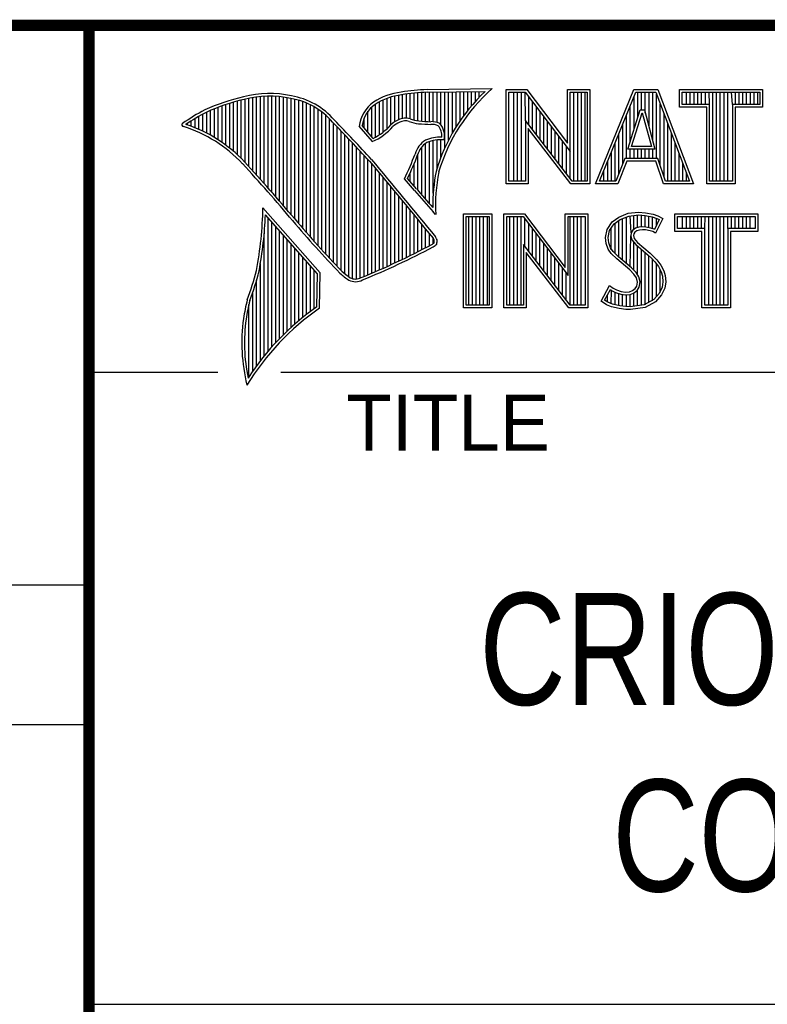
# Model space of a CAD drawing. Header units: inches. Extents: x 0 to 34, y 0 to 22.
# Tile 99 of 105: x 28.3 to 29.6, y 1.3 to 3. Entities that reach past the tile are written whole.
import ezdxf

# ---------------------------------------------------------------- set-up
doc = ezdxf.new("R2010")
doc.units = ezdxf.units.IN
doc.header["$LTSCALE"] = 1.87
doc.header["$MEASUREMENT"] = 0
doc.layers.get('0').update_dxf_attribs({"linetype": 'CONTINUOUS'})
doc.styles.get("Standard").update_dxf_attribs({"font": 'txt', "width": 0.8})

msp = doc.modelspace()

# ---------------------------------------------------------------- linework, layer by layer
at = {"color": 2, "linetype": 'CONTINUOUS'}
for p, q in [((28.3793, 3.0003), (33.5093, 3.0003)), ((28.3793, 3.0003), (28.3793, 1.2503)), ((28.9844, 2.885), (29.1009, 2.8868)), ((28.6659, 2.7474), (28.6659, 2.8695)), ((28.6727, 2.7398), (28.6727, 2.8708)), ((28.6796, 2.7323), (28.6796, 2.8719)), ((28.6865, 2.7247), (28.6865, 2.8727)), ((28.6933, 2.717), (28.6933, 2.8732)), ((28.7002, 2.7092), (28.7002, 2.8734)), ((28.707, 2.7014), (28.707, 2.8733)), ((28.7139, 2.6936), (28.7139, 2.873)), ((28.7208, 2.6856), (28.7208, 2.8724)), ((28.7276, 2.6776), (28.7276, 2.8716)), ((28.7345, 2.6696), (28.7345, 2.8704)), ((28.7414, 2.6615), (28.7414, 2.869)), ((28.913, 2.8153), (28.913, 2.8696)), ((28.9198, 2.8223), (28.9198, 2.8719)), ((28.9267, 2.8275), (28.9267, 2.8737)), ((28.9336, 2.8311), (28.9336, 2.875)), ((28.9404, 2.8335), (28.9404, 2.8759)), ((28.9473, 2.834), (28.9473, 2.8769)), ((28.9542, 2.8327), (28.9542, 2.8778)), ((28.961, 2.8306), (28.961, 2.8785)), ((28.9679, 2.8292), (28.9679, 2.8791)), ((28.9747, 2.8285), (28.9747, 2.8796)), ((28.9816, 2.828), (28.9816, 2.88)), ((28.9845, 2.8802), (29.0882, 2.8817)), ((28.9885, 2.8278), (28.9885, 2.8802)), ((28.9953, 2.8276), (28.9953, 2.8803)), ((29.0022, 2.8263), (29.0022, 2.8804)), ((29.0091, 2.822), (29.0091, 2.8805)), ((29.0159, 2.7805), (29.0159, 2.8806)), ((29.0228, 2.7947), (29.0228, 2.8807)), ((29.0297, 2.8073), (29.0297, 2.8808)), ((29.0365, 2.8188), (29.0365, 2.881)), ((29.0434, 2.8293), (29.0434, 2.8811)), ((29.0502, 2.8389), (29.0502, 2.8812)), ((29.0571, 2.8479), (29.0571, 2.8813)), ((29.064, 2.8562), (29.064, 2.8814)), ((29.0708, 2.8641), (29.0708, 2.8815)), ((29.0777, 2.8714), (29.0777, 2.8816)), ((29.1256, 2.8852), (29.1624, 2.8852)), ((29.1256, 2.7166), (29.1256, 2.8852)), ((29.1305, 2.8804), (29.16, 2.8804)), ((29.1305, 2.7215), (29.1305, 2.8804)), ((29.1395, 2.7215), (29.1395, 2.8804)), ((29.1462, 2.7215), (29.1462, 2.8804)), ((29.1529, 2.7215), (29.1529, 2.8804)), ((29.1604, 2.8299), (29.1596, 2.8804)), ((29.16, 2.8804), (29.2402, 2.7746)), ((29.1624, 2.8852), (29.2354, 2.7891)), ((29.1663, 2.8222), (29.1663, 2.872)), ((29.2354, 2.8852), (29.2754, 2.8852)), ((29.2354, 2.7891), (29.2354, 2.8852)), ((29.2402, 2.8804), (29.2705, 2.8804)), ((29.2402, 2.7746), (29.2402, 2.8804)), ((29.2469, 2.7215), (29.2469, 2.8804)), ((29.2536, 2.7215), (29.2536, 2.8804)), ((29.2603, 2.7215), (29.2603, 2.8804)), ((29.267, 2.7215), (29.267, 2.8804)), ((29.2705, 2.8804), (29.2705, 2.7215)), ((29.2754, 2.8852), (29.2754, 2.7166)), ((29.2853, 2.7167), (29.3541, 2.8851)), ((29.2926, 2.7216), (29.3574, 2.8802)), ((29.3541, 2.8851), (29.3967, 2.8851)), ((29.3543, 2.8139), (29.3543, 2.8725)), ((29.3574, 2.8802), (29.3933, 2.8802)), ((29.361, 2.8356), (29.361, 2.8802)), ((29.3677, 2.8486), (29.3677, 2.8802)), ((29.3744, 2.8428), (29.3744, 2.8802)), ((29.3811, 2.8181), (29.3811, 2.8802)), ((29.3878, 2.7935), (29.3878, 2.8802)), ((29.3933, 2.8802), (29.4535, 2.7216)), ((29.3945, 2.7618), (29.3945, 2.877)), ((29.3967, 2.8851), (29.4606, 2.7167)), ((29.4357, 2.8851), (29.584, 2.8851)), ((29.4357, 2.8537), (29.4357, 2.8851)), ((29.4406, 2.8802), (29.5791, 2.8802)), ((29.4406, 2.8586), (29.4406, 2.8802)), ((29.4482, 2.8586), (29.4482, 2.8802)), ((29.4549, 2.8586), (29.4549, 2.8802)), ((29.4616, 2.8586), (29.4616, 2.8802)), ((29.4684, 2.8586), (29.4684, 2.8802)), ((29.4751, 2.8586), (29.4751, 2.8802)), ((29.4818, 2.8586), (29.4818, 2.8802)), ((29.4892, 2.8586), (29.4885, 2.8802)), ((29.4952, 2.7216), (29.4952, 2.8802)), ((29.5019, 2.7216), (29.5019, 2.8802)), ((29.5086, 2.7216), (29.5086, 2.8802)), ((29.5153, 2.7216), (29.5153, 2.8802)), ((29.522, 2.7216), (29.522, 2.8802)), ((29.5305, 2.8586), (29.5288, 2.8802)), ((29.5355, 2.8586), (29.5355, 2.8802)), ((29.5422, 2.8586), (29.5422, 2.8802)), ((29.5489, 2.8586), (29.5489, 2.8802)), ((29.5556, 2.8586), (29.5556, 2.8802)), ((29.5623, 2.8586), (29.5623, 2.8802)), ((29.569, 2.8586), (29.569, 2.8802)), ((29.5757, 2.8586), (29.5757, 2.8802)), ((29.5791, 2.8802), (29.5791, 2.8586)), ((29.584, 2.8851), (29.584, 2.8537)), ((28.6109, 2.7952), (28.6109, 2.8535)), ((28.6178, 2.7906), (28.6178, 2.856)), ((28.6247, 2.7856), (28.6247, 2.8584)), ((28.6315, 2.7803), (28.6315, 2.8606)), ((28.6384, 2.7747), (28.6384, 2.8626)), ((28.6453, 2.7685), (28.6453, 2.8645)), ((28.6521, 2.762), (28.6521, 2.8662)), ((28.659, 2.7548), (28.659, 2.8679)), ((28.7482, 2.6533), (28.7482, 2.8677)), ((28.7551, 2.6452), (28.7551, 2.8659)), ((28.762, 2.6372), (28.762, 2.8638)), ((28.7688, 2.6293), (28.7688, 2.8611)), ((28.7757, 2.6214), (28.7757, 2.858)), ((28.7826, 2.6137), (28.7826, 2.8543)), ((28.8855, 2.8005), (28.8855, 2.854)), ((28.8924, 2.8003), (28.8924, 2.8594)), ((28.8992, 2.8044), (28.8992, 2.8634)), ((28.9061, 2.8094), (28.9061, 2.8668)), ((29.173, 2.8135), (29.173, 2.8632)), ((29.1798, 2.8048), (29.1798, 2.8543)), ((29.3475, 2.7921), (29.3475, 2.8561)), ((29.4012, 2.7485), (29.4012, 2.8593)), ((29.4843, 2.8537), (29.4357, 2.8537)), ((29.4892, 2.8586), (29.4406, 2.8586)), ((29.4843, 2.7167), (29.4843, 2.8537)), ((29.4892, 2.7216), (29.4892, 2.8586)), ((29.5791, 2.8586), (29.5305, 2.8586)), ((29.5305, 2.8586), (29.5305, 2.7216)), ((29.584, 2.8537), (29.5354, 2.8537)), ((29.5354, 2.8537), (29.5354, 2.7167)), ((28.5766, 2.8137), (28.5766, 2.8374)), ((28.5835, 2.8105), (28.5835, 2.8412)), ((28.5904, 2.8071), (28.5904, 2.8449)), ((28.5972, 2.8034), (28.5972, 2.8479)), ((28.6041, 2.7994), (28.6041, 2.8508)), ((28.7894, 2.606), (28.7894, 2.8501)), ((28.7963, 2.5985), (28.7963, 2.8451)), ((28.8031, 2.591), (28.8031, 2.8394)), ((28.8718, 2.8167), (28.8718, 2.8343)), ((28.8786, 2.8086), (28.8786, 2.8464)), ((29.1865, 2.7961), (29.1865, 2.8455)), ((29.1932, 2.7873), (29.1932, 2.8367)), ((29.3408, 2.7618), (29.3408, 2.8396)), ((29.3434, 2.7787), (29.365, 2.8486)), ((29.35, 2.7836), (29.3686, 2.8438)), ((29.365, 2.8486), (29.3728, 2.8486)), ((29.3686, 2.8438), (29.3691, 2.8438)), ((29.3691, 2.8438), (29.3854, 2.7836)), ((29.3728, 2.8486), (29.3918, 2.7787)), ((29.4079, 2.7286), (29.4079, 2.8416)), ((28.556, 2.8217), (28.556, 2.8246)), ((28.5629, 2.8193), (28.5629, 2.8291)), ((28.5698, 2.8166), (28.5698, 2.8333)), ((28.81, 2.5836), (28.81, 2.8328)), ((28.8169, 2.5762), (28.8169, 2.8253)), ((28.8237, 2.569), (28.8237, 2.8181)), ((28.8865, 2.792), (28.8631, 2.8194)), ((28.8878, 2.7979), (28.8682, 2.8209)), ((29.2438, 2.7215), (29.1604, 2.8299)), ((29.1604, 2.8299), (29.1604, 2.7215)), ((29.1999, 2.7786), (29.1999, 2.8278)), ((29.2066, 2.7699), (29.2066, 2.819)), ((29.3341, 2.752), (29.3341, 2.8232)), ((29.4147, 2.7216), (29.4147, 2.8239)), ((28.8306, 2.5618), (28.8306, 2.8109)), ((28.8375, 2.5556), (28.8375, 2.8037)), ((29.2414, 2.7166), (29.1653, 2.8156)), ((29.1653, 2.8156), (29.1653, 2.7166)), ((29.2133, 2.7612), (29.2133, 2.8101)), ((29.22, 2.7525), (29.22, 2.8013)), ((29.3274, 2.7353), (29.3274, 2.8068)), ((29.4214, 2.7216), (29.4214, 2.8063)), ((28.8443, 2.5505), (28.8443, 2.7965)), ((28.8512, 2.5472), (28.8512, 2.7893)), ((28.8581, 2.5466), (28.8581, 2.782)), ((28.9747, 2.697), (28.9747, 2.7823)), ((28.9816, 2.689), (28.9816, 2.7889)), ((28.9885, 2.6813), (28.9885, 2.7921)), ((28.9953, 2.6998), (28.9953, 2.7939)), ((29.0022, 2.7448), (29.0022, 2.795)), ((29.0091, 2.7642), (29.0091, 2.7954)), ((29.2267, 2.7437), (29.2267, 2.7924)), ((29.2334, 2.735), (29.2334, 2.7836)), ((29.3207, 2.7216), (29.3207, 2.7904)), ((29.3854, 2.7836), (29.35, 2.7836)), ((29.4281, 2.7216), (29.4281, 2.7886)), ((28.8649, 2.5483), (28.8649, 2.7748)), ((28.8718, 2.5513), (28.8718, 2.7675)), ((28.9679, 2.7053), (28.9679, 2.7699)), ((29.2402, 2.7263), (29.2402, 2.7746)), ((29.314, 2.7216), (29.314, 2.774)), ((29.3918, 2.7787), (29.3434, 2.7787)), ((29.3475, 2.7618), (29.3475, 2.7787)), ((29.3543, 2.7618), (29.3543, 2.7787)), ((29.361, 2.7618), (29.361, 2.7787)), ((29.3677, 2.7618), (29.3677, 2.7787)), ((29.3744, 2.7618), (29.3744, 2.7787)), ((29.3811, 2.7618), (29.3811, 2.7787)), ((29.3878, 2.7618), (29.3878, 2.7787)), ((29.4348, 2.7216), (29.4348, 2.7709)), ((28.8786, 2.5541), (28.8786, 2.7602)), ((28.8855, 2.557), (28.8855, 2.7523)), ((28.961, 2.7133), (28.961, 2.7519)), ((29.3073, 2.7216), (29.3073, 2.7575)), ((29.3381, 2.7618), (29.3219, 2.7216)), ((29.3414, 2.7569), (29.3252, 2.7167)), ((29.3968, 2.7618), (29.3381, 2.7618)), ((29.3933, 2.7569), (29.3414, 2.7569)), ((29.4068, 2.7167), (29.3933, 2.7569)), ((29.4103, 2.7216), (29.3968, 2.7618)), ((29.4415, 2.7216), (29.4415, 2.7532)), ((28.8924, 2.5599), (28.8924, 2.744)), ((28.8992, 2.5628), (28.8992, 2.7357)), ((28.9542, 2.7212), (28.9542, 2.7362)), ((29.3006, 2.7216), (29.3006, 2.7411)), ((29.4482, 2.7216), (29.4482, 2.7355)), ((28.9061, 2.5659), (28.9061, 2.7274)), ((28.913, 2.5689), (28.913, 2.7191)), ((28.9198, 2.5721), (28.9198, 2.7107)), ((28.962, 2.7048), (28.9438, 2.7257)), ((28.9657, 2.7079), (28.9496, 2.7264)), ((29.1653, 2.7166), (29.1256, 2.7166)), ((29.1604, 2.7215), (29.1305, 2.7215)), ((29.2754, 2.7166), (29.2414, 2.7166)), ((29.2705, 2.7215), (29.2438, 2.7215)), ((29.3252, 2.7167), (29.2853, 2.7167)), ((29.3219, 2.7216), (29.2926, 2.7216)), ((29.4606, 2.7167), (29.4068, 2.7167)), ((29.4535, 2.7216), (29.4103, 2.7216)), ((29.5354, 2.7167), (29.4843, 2.7167)), ((29.5305, 2.7216), (29.4892, 2.7216)), ((28.9267, 2.5752), (28.9267, 2.7024)), ((28.9336, 2.5784), (28.9336, 2.6941)), ((28.9404, 2.5817), (28.9404, 2.6858)), ((28.9473, 2.585), (28.9473, 2.6775)), ((28.7934, 2.5573), (28.6909, 2.6738)), ((28.7886, 2.5555), (28.6954, 2.6613)), ((28.9542, 2.5884), (28.9542, 2.6692)), ((28.961, 2.5918), (28.961, 2.6609)), ((28.9997, 2.6619), (28.9953, 2.6667)), ((29.0492, 2.6631), (29.1, 2.6631)), ((29.0492, 2.4947), (29.0492, 2.6631)), ((29.0541, 2.6583), (29.0951, 2.6583)), ((29.0541, 2.4996), (29.0541, 2.6583)), ((29.0587, 2.4996), (29.0587, 2.6583)), ((29.0654, 2.4996), (29.0654, 2.6583)), ((29.0721, 2.4996), (29.0721, 2.6583)), ((29.0788, 2.4996), (29.0788, 2.6583)), ((29.0855, 2.4996), (29.0855, 2.6583)), ((29.0922, 2.4996), (29.0922, 2.6583)), ((29.0951, 2.6583), (29.0951, 2.4996)), ((29.1, 2.6631), (29.1, 2.4947)), ((29.1218, 2.6633), (29.1586, 2.6633)), ((29.1218, 2.4947), (29.1218, 2.6633)), ((29.1267, 2.6584), (29.1562, 2.6584)), ((29.1267, 2.4996), (29.1267, 2.6584)), ((29.1325, 2.4996), (29.1325, 2.6584)), ((29.1392, 2.4996), (29.1392, 2.6584)), ((29.1459, 2.4996), (29.1459, 2.6584)), ((29.1526, 2.4996), (29.1526, 2.6584)), ((29.1562, 2.6584), (29.2364, 2.5527)), ((29.1586, 2.6633), (29.2315, 2.5672)), ((29.2315, 2.6633), (29.2716, 2.6633)), ((29.2315, 2.5672), (29.2315, 2.6633)), ((29.2364, 2.6584), (29.2667, 2.6584)), ((29.2364, 2.5527), (29.2364, 2.6584)), ((29.2399, 2.4996), (29.2399, 2.6584)), ((29.2466, 2.4996), (29.2466, 2.6584)), ((29.2533, 2.4996), (29.2533, 2.6584)), ((29.26, 2.4996), (29.26, 2.6584)), ((29.2667, 2.6584), (29.2667, 2.4996)), ((29.2716, 2.6633), (29.2716, 2.4947)), ((29.3269, 2.6572), (29.3437, 2.6639)), ((29.3293, 2.6529), (29.3449, 2.6591)), ((29.3406, 2.5743), (29.3406, 2.6574)), ((29.3437, 2.6639), (29.3623, 2.6659)), ((29.3449, 2.6591), (29.3624, 2.661)), ((29.3491, 2.6288), (29.3473, 2.6594)), ((29.354, 2.635), (29.354, 2.6601)), ((29.3607, 2.6382), (29.3607, 2.6608)), ((29.3623, 2.6659), (29.3747, 2.665)), ((29.3624, 2.661), (29.374, 2.6602)), ((29.3674, 2.6394), (29.3674, 2.6607)), ((29.374, 2.6602), (29.387, 2.6574)), ((29.3741, 2.6393), (29.3741, 2.6602)), ((29.3747, 2.665), (29.3883, 2.6622)), ((29.3808, 2.6381), (29.3808, 2.6588)), ((29.387, 2.6574), (29.3949, 2.6547)), ((29.3883, 2.6622), (29.3967, 2.6593)), ((29.3967, 2.6593), (29.406, 2.6549)), ((29.4272, 2.6631), (29.5755, 2.6631)), ((29.4272, 2.6317), (29.4272, 2.6631)), ((29.432, 2.6583), (29.5706, 2.6583)), ((29.432, 2.6366), (29.432, 2.6583)), ((29.4412, 2.6366), (29.4412, 2.6583)), ((29.4479, 2.6366), (29.4479, 2.6583)), ((29.4547, 2.6366), (29.4547, 2.6583)), ((29.4614, 2.6366), (29.4614, 2.6583)), ((29.4681, 2.6366), (29.4681, 2.6583)), ((29.4748, 2.6366), (29.4748, 2.6583)), ((29.4807, 2.6366), (29.4815, 2.6583)), ((29.4882, 2.4996), (29.4882, 2.6583)), ((29.4949, 2.4996), (29.4949, 2.6583)), ((29.5016, 2.4996), (29.5016, 2.6583)), ((29.5083, 2.4996), (29.5083, 2.6583)), ((29.5151, 2.4996), (29.5151, 2.6583)), ((29.522, 2.6366), (29.5218, 2.6583)), ((29.5285, 2.6366), (29.5285, 2.6583)), ((29.5352, 2.6366), (29.5352, 2.6583)), ((29.5419, 2.6366), (29.5419, 2.6583)), ((29.5486, 2.6366), (29.5486, 2.6583)), ((29.5553, 2.6366), (29.5553, 2.6583)), ((29.562, 2.6366), (29.562, 2.6583)), ((29.5706, 2.6583), (29.5706, 2.6366)), ((29.5755, 2.6631), (29.5755, 2.6317)), ((28.7002, 2.4174), (28.7002, 2.6559)), ((28.707, 2.4253), (28.707, 2.6481)), ((28.7139, 2.4329), (28.7139, 2.6403)), ((28.9679, 2.5953), (28.9679, 2.6526)), ((28.9747, 2.5988), (28.9747, 2.6443)), ((29.1593, 2.6044), (29.1593, 2.6543)), ((29.1661, 2.5957), (29.1661, 2.6454)), ((29.3061, 2.6352), (29.315, 2.6485)), ((29.3107, 2.6333), (29.3186, 2.6451)), ((29.315, 2.6485), (29.3269, 2.6572)), ((29.3186, 2.6451), (29.3293, 2.6529)), ((29.3204, 2.5922), (29.3204, 2.6464)), ((29.3271, 2.5855), (29.3271, 2.6513)), ((29.3338, 2.5799), (29.3338, 2.6547)), ((29.3875, 2.6364), (29.3875, 2.6573)), ((29.3994, 2.6526), (29.3907, 2.6353)), ((29.406, 2.6549), (29.3927, 2.6283)), ((29.3942, 2.6423), (29.3942, 2.655)), ((29.3949, 2.6547), (29.3994, 2.6526)), ((28.6933, 2.4092), (28.6933, 2.6277)), ((28.7208, 2.4401), (28.7208, 2.6325)), ((28.7276, 2.447), (28.7276, 2.6247)), ((28.9816, 2.6024), (28.9816, 2.636)), ((28.9885, 2.606), (28.9885, 2.6277)), ((29.1728, 2.587), (29.1728, 2.6366)), ((29.1795, 2.5783), (29.1795, 2.6277)), ((29.3032, 2.6208), (29.3061, 2.6352)), ((29.3081, 2.6205), (29.3107, 2.6333)), ((29.3137, 2.5989), (29.3137, 2.6378)), ((29.3473, 2.5687), (29.3486, 2.6239)), ((29.3491, 2.6288), (29.3486, 2.6239)), ((29.3486, 2.6239), (29.3502, 2.6168)), ((29.3523, 2.6337), (29.3491, 2.6288)), ((29.3569, 2.6371), (29.3523, 2.6337)), ((29.3539, 2.6271), (29.3536, 2.6242)), ((29.3536, 2.6242), (29.3547, 2.619)), ((29.3559, 2.6303), (29.3539, 2.6271)), ((29.3591, 2.6326), (29.3559, 2.6303)), ((29.363, 2.6389), (29.3569, 2.6371)), ((29.364, 2.6341), (29.3591, 2.6326)), ((29.3691, 2.6395), (29.363, 2.6389)), ((29.3692, 2.6347), (29.364, 2.6341)), ((29.3753, 2.6392), (29.3691, 2.6395)), ((29.3747, 2.6344), (29.3692, 2.6347)), ((29.3834, 2.6326), (29.3747, 2.6344)), ((29.3846, 2.6374), (29.3753, 2.6392)), ((29.388, 2.6312), (29.3834, 2.6326)), ((29.3901, 2.6357), (29.3846, 2.6374)), ((29.3927, 2.6283), (29.388, 2.6312)), ((29.3907, 2.6353), (29.3901, 2.6357)), ((29.4758, 2.6317), (29.4272, 2.6317)), ((29.4807, 2.6366), (29.432, 2.6366)), ((29.4758, 2.4947), (29.4758, 2.6317)), ((29.4807, 2.4996), (29.4807, 2.6366)), ((29.5706, 2.6366), (29.522, 2.6366)), ((29.522, 2.6366), (29.522, 2.4996)), ((29.5755, 2.6317), (29.5268, 2.6317)), ((29.5268, 2.6317), (29.5268, 2.4947)), ((28.7345, 2.4537), (28.7345, 2.6169)), ((28.7414, 2.46), (28.7414, 2.6091)), ((28.9953, 2.6099), (28.9953, 2.6194)), ((29.24, 2.4996), (29.1566, 2.608)), ((29.1566, 2.608), (29.1566, 2.4996)), ((29.1862, 2.5695), (29.1862, 2.6189)), ((29.1929, 2.5608), (29.1929, 2.6101)), ((29.3043, 2.6098), (29.3032, 2.6208)), ((29.3081, 2.5999), (29.3043, 2.6098)), ((29.3091, 2.6109), (29.3081, 2.6205)), ((29.3124, 2.6022), (29.3091, 2.6109)), ((29.3502, 2.6168), (29.3573, 2.608)), ((29.354, 2.5624), (29.354, 2.6122)), ((29.3547, 2.619), (29.3608, 2.6115)), ((29.3573, 2.608), (29.3798, 2.5894)), ((29.3607, 2.5541), (29.3607, 2.6052)), ((29.3608, 2.6115), (29.3831, 2.593)), ((28.7482, 2.4662), (28.7482, 2.6013)), ((28.7551, 2.472), (28.7551, 2.5935)), ((29.2376, 2.4947), (29.1615, 2.5937)), ((29.1615, 2.5937), (29.1615, 2.4947)), ((29.1996, 2.5521), (29.1996, 2.6012)), ((29.2063, 2.5434), (29.2063, 2.5924)), ((29.3133, 2.5924), (29.3081, 2.5999)), ((29.3171, 2.5955), (29.3124, 2.6022)), ((29.3234, 2.5823), (29.3133, 2.5924)), ((29.3211, 2.5915), (29.3171, 2.5955)), ((29.3267, 2.5859), (29.3211, 2.5915)), ((29.3674, 2.4994), (29.3674, 2.5997)), ((29.3741, 2.5003), (29.3741, 2.5941)), ((29.3798, 2.5894), (29.3857, 2.5835)), ((29.3808, 2.5048), (29.3808, 2.5884)), ((29.3831, 2.593), (29.3892, 2.5869)), ((28.6865, 2.4005), (28.6865, 2.5745)), ((28.762, 2.4777), (28.762, 2.5857)), ((28.7688, 2.4831), (28.7688, 2.5779)), ((28.7757, 2.4884), (28.7757, 2.5701)), ((29.213, 2.5346), (29.213, 2.5835)), ((29.2197, 2.5259), (29.2197, 2.5747)), ((29.3466, 2.5629), (29.3234, 2.5823)), ((29.3499, 2.5665), (29.3267, 2.5859)), ((29.3857, 2.5835), (29.3916, 2.5773)), ((29.3875, 2.5074), (29.3875, 2.5816)), ((29.3892, 2.5869), (29.3953, 2.5805)), ((29.3916, 2.5773), (29.3981, 2.5689)), ((29.3942, 2.5148), (29.3942, 2.5739)), ((29.3953, 2.5805), (29.4022, 2.5715)), ((29.4022, 2.5715), (29.4074, 2.5611)), ((28.7826, 2.4934), (28.7826, 2.5623)), ((28.7875, 2.4969), (28.7886, 2.5555)), ((28.7923, 2.4943), (28.7934, 2.5573)), ((29.2265, 2.5172), (29.2265, 2.5658)), ((29.2332, 2.5085), (29.2332, 2.557)), ((29.3542, 2.5553), (29.3466, 2.5629)), ((29.358, 2.5584), (29.3499, 2.5665)), ((29.3585, 2.5484), (29.3542, 2.5553)), ((29.363, 2.5504), (29.358, 2.5584)), ((29.3981, 2.5689), (29.4029, 2.5593)), ((29.401, 2.5222), (29.401, 2.5632)), ((29.4029, 2.5593), (29.4052, 2.5518)), ((29.4052, 2.5518), (29.406, 2.5416)), ((29.4074, 2.5611), (29.4101, 2.5527)), ((29.4101, 2.5527), (29.4109, 2.5414)), ((28.6796, 2.3913), (28.6796, 2.5443)), ((29.2954, 2.507), (29.3104, 2.5348)), ((29.3104, 2.5348), (29.3168, 2.5301)), ((29.3605, 2.5411), (29.3585, 2.5484)), ((29.3591, 2.5339), (29.3605, 2.5411)), ((29.3655, 2.5413), (29.363, 2.5504)), ((29.3637, 2.5321), (29.3655, 2.5413)), ((29.406, 2.5416), (29.4045, 2.5318)), ((29.4109, 2.5414), (29.4092, 2.5304)), ((28.6727, 2.3817), (28.6727, 2.5223)), ((29.3018, 2.5086), (29.3121, 2.5275)), ((29.307, 2.505), (29.307, 2.5182)), ((29.3121, 2.5275), (29.3142, 2.526)), ((29.3137, 2.5019), (29.3142, 2.526)), ((29.3142, 2.526), (29.3213, 2.5224)), ((29.3168, 2.5301), (29.3232, 2.527)), ((29.3204, 2.5005), (29.3204, 2.5227)), ((29.3213, 2.5224), (29.3305, 2.5193)), ((29.3232, 2.527), (29.3316, 2.5241)), ((29.3271, 2.499), (29.3271, 2.5204)), ((29.3305, 2.5193), (29.339, 2.5183)), ((29.3316, 2.5241), (29.3391, 2.5232)), ((29.3338, 2.498), (29.3338, 2.5189)), ((29.339, 2.5183), (29.3472, 2.519)), ((29.3391, 2.5232), (29.346, 2.5238)), ((29.3406, 2.497), (29.3406, 2.5181)), ((29.346, 2.5238), (29.3513, 2.5258)), ((29.3472, 2.519), (29.3536, 2.5215)), ((29.3473, 2.4968), (29.3473, 2.519)), ((29.3513, 2.5258), (29.3562, 2.5293)), ((29.3536, 2.5215), (29.3598, 2.5258)), ((29.354, 2.4977), (29.354, 2.5216)), ((29.3562, 2.5293), (29.3591, 2.5339)), ((29.3598, 2.5258), (29.3637, 2.5321)), ((29.3607, 2.4985), (29.3607, 2.5265)), ((29.3995, 2.5207), (29.3896, 2.5097)), ((29.4037, 2.518), (29.3927, 2.5058)), ((29.4045, 2.5318), (29.3995, 2.5207)), ((29.4092, 2.5304), (29.4037, 2.518)), ((28.6659, 2.3715), (28.6659, 2.501)), ((29.0951, 2.4996), (29.0541, 2.4996)), ((29.1566, 2.4996), (29.1267, 2.4996)), ((29.2667, 2.4996), (29.24, 2.4996)), ((29.3049, 2.5006), (29.2954, 2.507)), ((29.3072, 2.5049), (29.3018, 2.5086)), ((29.3142, 2.4968), (29.3049, 2.5006)), ((29.3156, 2.5015), (29.3072, 2.5049)), ((29.3287, 2.4988), (29.3156, 2.5015)), ((29.3726, 2.5001), (29.3475, 2.4968)), ((29.3896, 2.5097), (29.3726, 2.5001)), ((29.3927, 2.5058), (29.3741, 2.4954)), ((29.522, 2.4996), (29.4807, 2.4996)), ((29.1, 2.4947), (29.0492, 2.4947)), ((29.1615, 2.4947), (29.1218, 2.4947)), ((29.2716, 2.4947), (29.2376, 2.4947)), ((29.3278, 2.4939), (29.3142, 2.4968)), ((29.3394, 2.4922), (29.3278, 2.4939)), ((29.3398, 2.4971), (29.3287, 2.4988)), ((29.3478, 2.4919), (29.3394, 2.4922)), ((29.3475, 2.4968), (29.3398, 2.4971)), ((29.3741, 2.4954), (29.3478, 2.4919)), ((29.5268, 2.4947), (29.4758, 2.4947)), ((28.38, 2.38), (28.61, 2.38)), ((28.7231, 2.38), (33.5, 2.38)), ((25.58, 2), (28.38, 2)), ((25.58, 1.75), (28.38, 1.75)), ((28.3793, 1.2503), (33.5093, 1.2503))]:
    msp.add_line(p, q, dxfattribs=at)
at = {"color": 7, "linetype": 'CONTINUOUS', "const_width": 0.02}
for points in [[(25.58, 3), (33.5, 3)], [(28.38, 3), (28.38, 0.5)]]:
    msp.add_lwpolyline(points, dxfattribs=at)
at = {"color": 2, "linetype": 'CONTINUOUS'}
for centre, radius, start, end in [((29.3103, 2.6468), 0.3185, 131.1194, 163.4134), ((28.7308, 2.5386), 0.3417, 102.6162, 114.8514), ((28.7025, 2.6998), 0.1784, 77.2812, 105.0674), ((28.7025, 2.6998), 0.1736, 77.2325, 105.1014), ((28.7213, 2.7479), 0.1227, 40.1648, 80.8423), ((28.7213, 2.7479), 0.1276, 40.2336, 80.7738), ((28.9506, 2.7677), 0.1134, 96.3007, 123.1683), ((28.9506, 2.7677), 0.1086, 96.2448, 123.1265), ((29.0012, 2.475), 0.4104, 92.3477, 98.8369), ((29.0012, 2.475), 0.4056, 92.3565, 98.8522), ((29.3103, 2.6468), 0.3233, 133.4016, 163.4573), ((28.7308, 2.5386), 0.3369, 102.5985, 114.8293), ((28.9233, 2.8131), 0.0605, 125.0326, 174.0473), ((28.9233, 2.8131), 0.0556, 125.1127, 171.9558), ((28.7753, 2.4938), 0.4018, 117.9346, 124.569), ((28.7753, 2.4938), 0.3969, 117.9533, 124.0367), ((28.9458, 2.807), 0.0271, 72.6167, 117.3893), ((28.5489, 2.822), 0.00299, 121.3524, 265.803), ((28.4751, 2.5845), 0.2458, 43.1667, 72.5704), ((28.4751, 2.5845), 0.2507, 43.1667, 71.8499), ((21.1581, -4.5074), 10.6031, 43.24659, 43.76754), ((21.1581, -4.5074), 10.6079, 43.24574, 43.76673), ((28.8427, 2.8903), 0.1076, 293.9922, 318.4433), ((28.8427, 2.8903), 0.1028, 295.9955, 318.5906), ((28.9521, 2.7868), 0.048, 112.9192, 132.2696), ((28.9521, 2.7868), 0.0432, 112.6635, 131.9293), ((28.9458, 2.807), 0.0222, 72.9386, 117.864), ((28.9776, 2.8958), 0.0722, 249.5553, 263.1674), ((28.9776, 2.8958), 0.0673, 249.4421, 263.134), ((28.9951, 3.0772), 0.2544, 264.112, 269.1019), ((28.9951, 3.0772), 0.2495, 264.1212, 269.0704), ((28.9924, 2.7937), 0.0341, 64.4657, 92.2507), ((28.9924, 2.7937), 0.0292, 66.3199, 92.502), ((28.9831, 2.8025), 0.0276, 355.2993, 40.45), ((28.9831, 2.8025), 0.0325, 347.1186, 42.4046), ((29.0102, 2.7231), 0.0771, 89.6555, 111.8728), ((29.0054, 2.7573), 0.0444, 122.696, 163.5009), ((29.0054, 2.7573), 0.0396, 123.3504, 163.7172), ((29.0102, 2.7231), 0.0723, 86.3771, 111.5055), ((28.547, 2.9226), 0.443, 333.6071, 339.8417), ((28.547, 2.9226), 0.4478, 334.0205, 339.8621), ((26.652, 0.9006), 2.7324, 39.9155, 42.7665), ((129.7875, 86.0025), 130.8121, 219.521915, 219.600266), ((129.7875, 86.0025), 130.8073, 219.521847, 219.600368), ((29.3273, 2.6768), 0.3327, 169.238, 180.3751), ((29.3273, 2.6768), 0.3279, 169.2806, 182.6074), ((29.5269, 3.164), 0.728, 219.1094, 223.0893), ((29.5269, 3.164), 0.7231, 219.1028, 222.5928), ((28.0416, 2.6849), 0.6494, 349.0855, 359.0208), ((28.0416, 2.6849), 0.6542, 349.0755, 357.9397), ((30.1411, 3.8249), 1.8249, 220.0426, 224.0118), ((30.1411, 3.8249), 1.8201, 220.0428, 224.0077), ((28.9714, 2.6031), 0.0338, 24.6833, 34.3208), ((28.389, 3.7322), 1.2758, 291.9868, 298.2489), ((28.9805, 2.6304), 0.0253, 299.2554, 311.2666), ((28.9805, 2.6304), 0.0301, 299.1713, 314.8064), ((28.9714, 2.6031), 0.0289, 26.3669, 33.8971), ((28.9692, 2.6145), 0.0281, 353.6896, 3.0529), ((28.9692, 2.6145), 0.033, 350.4808, 4.7809), ((28.389, 3.7322), 1.2806, 291.9989, 298.2507), ((28.2599, 2.6636), 0.4315, 339.0707, 346.3663), ((28.2599, 2.6636), 0.4364, 339.1089, 346.3814), ((28.9081, 2.6424), 0.1167, 227.0935, 236.9215), ((28.9081, 2.6424), 0.1118, 227.1594, 236.7882), ((28.8564, 2.568), 0.0263, 242.8488, 298.0515), ((28.8564, 2.568), 0.0215, 243.4895, 298.6992), ((29.0668, 2.4083), 0.4163, 165.9357, 170.6856), ((29.0668, 2.4083), 0.4115, 165.9758, 170.6758), ((29.0517, 2.1188), 0.4564, 124.643, 148.5565), ((29.0517, 2.1188), 0.4613, 124.9511, 147.0981), ((28.9728, 2.4332), 0.3197, 172.3562, 193.7958), ((28.9728, 2.4332), 0.3149, 172.369, 191.6868)]:
    msp.add_arc(centre, radius, start, end, dxfattribs=at)
at = {"color": 7, "linetype": 'CONTINUOUS'}
msp.add_arc((26.6525, 0.9011), 2.7269, 39.915, 42.7661, dxfattribs=at)

# ---------------------------------------------------------------- texts
at = {"color": 2, "linetype": 'CONTINUOUS'}
msp.add_text('TITLE', height=0.1, dxfattribs=at).set_placement((28.8397, 2.2397))
at = {"color": 7, "linetype": 'CONTINUOUS', "insert": (30.9443, 1.9853), "char_height": 0.2, "width": 4.8, "attachment_point": 2}
msp.add_mtext('CRIO-907X INTEGRATED REAL TIME\\PCONTROLLER AND GATE FPGA', dxfattribs=at)

doc.saveas('drawing.dxf')
